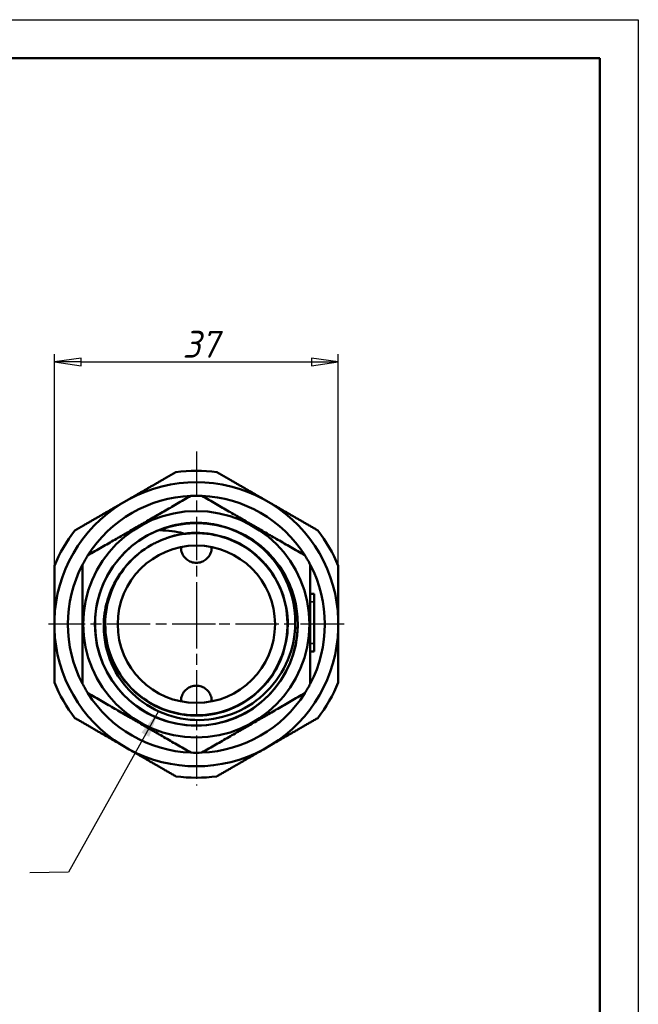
# Model space of a CAD drawing. Header units: millimetres. Extents: x -127 to 534, y -69 to 356.
# Tile 18 of 19: x 129 to 210, y 169 to 297. Entities that reach past the tile are written whole.
import ezdxf

# ---------------------------------------------------------------- set-up
doc = ezdxf.new("R2010")
doc.units = ezdxf.units.MM
doc.linetypes.add('CHAIN', pattern=[0.7087, 0.4724, -0.0591, 0.1181, -0.0591])
for name, color, linetype, lineweight in [('Видимые тонкие (ГОСТ)', 7, 'Continuous', 35), ('Видимый контур (ГОСТ)', 7, 'Continuous', 50), ('Кромка (ГОСТ)', 7, 'Continuous', 50), ('Маркер центра (ГОСТ)', 7, 'Continuous', 25), ('Обозначение (ГОСТ)', 7, 'Continuous', 25), ('Размер (ГОСТ)', 7, 'Continuous', 25)]:
    doc.layers.add(name, color=color, linetype=linetype, lineweight=lineweight)
doc.styles.add('Обычный текст (ГОСТ)', font='GOST Common Italic.ttf')
doc.dimstyles.new('Диаметр (ГОСТ)$7', dxfattribs={"dimtxt": 3.5, "dimasz": 3.5, "dimexe": 1, "dimexo": 0, "dimgap": 0.5, "dimtad": 1, "dimrnd": 1e-08, "dimtxsty": 'Обычный текст (ГОСТ)', "dimblk": 'Filled-1', "dimcen": 0.09, "dimdle": 15, "dimclrd": 256, "dimclre": 256, "dimclrt": 256, "dimazin": 2, "dimtfac": 0.714286, "dimtdec": 3, "dimtmove": 0, "dimatfit": 3, "dimfxl": 1, "dimtolj": 1, "dimlwd": -1, "dimlwe": 25, "dimarcsym": 0})
doc.dimstyles.new('Обычный (ГОСТ)', dxfattribs={"dimtxt": 3.5, "dimasz": 3.5, "dimexe": 1, "dimexo": 0, "dimgap": 0.5, "dimtad": 1, "dimrnd": 1e-08, "dimtxsty": 'Обычный текст (ГОСТ)', "dimblk": 'Filled-1', "dimcen": 0.09, "dimdle": 15, "dimclrd": 256, "dimclre": 256, "dimclrt": 256, "dimazin": 2, "dimtfac": 0.714286, "dimtdec": 3, "dimtmove": 0, "dimatfit": 3, "dimfxl": 1, "dimtolj": 1, "dimlwd": 25, "dimlwe": 25, "dimarcsym": 0})

# ---------------------------------------------------------------- blocks, each defined once
blk = doc.blocks.new('Рамки ГОСТ_ граница 297x210')
at = {"layer": 'Кромка (ГОСТ)', "lineweight": 25}
for p, q in [((0, 297), (210, 297)), ((210, 297), (210, 0))]:
    blk.add_line(p, q, dxfattribs=at)
at = {"layer": 'Кромка (ГОСТ)'}
for p, q in [((205, 292), (20, 292)), ((205, 5), (205, 292))]:
    blk.add_line(p, q, dxfattribs=at)
blk = doc.blocks.new('Filled-1')
at = {"color": 0}
for p, q in [((0, 0), (-1, 0.143)), ((-1, 0.143), (-1, -0.143)), ((-1, 0), (0, 0)), ((-1, -0.143), (0, 0))]:
    blk.add_line(p, q, dxfattribs=at)
at = {"color": 0, "flags": 128}
blk.add_lwpolyline([(-1, -0.143), (0, 0), (-1, 0.143), (-1, -0.143)], dxfattribs=at)
at = {"color": 0}
blk.add_solid([(-1, -0.143), (0, 0), (-1, 0.143), (-1, -0.143)], dxfattribs=at)
blk = doc.blocks.new('*D12')
at = {"layer": 'Defpoints', "color": 0, "linetype": 'Continuous', "transparency": 16777216}
for p in [(170.91, 252.4), (133.91, 225.82), (170.91, 225.82)]:
    blk.add_point(p, dxfattribs=at)
at = {"layer": 'Размер (ГОСТ)', "linetype": 'Continuous', "lineweight": 25, "transparency": 16777216}
for p, q in [((133.91, 225.82), (133.91, 253.4)), ((170.91, 225.82), (170.91, 253.4)), ((137.41, 252.4), (167.41, 252.4))]:
    blk.add_line(p, q, dxfattribs=at)
at = {"layer": 'Размер (ГОСТ)', "linetype": 'Continuous', "lineweight": 25, "transparency": 16777216, "xscale": 3.5, "yscale": 3.5, "zscale": 3.5, "rotation": 180}
blk.add_blockref('Filled-1', (133.91, 252.4), dxfattribs=at)
at = {"layer": 'Размер (ГОСТ)', "linetype": 'Continuous', "lineweight": 25, "transparency": 16777216, "xscale": 3.5, "yscale": 3.5, "zscale": 3.5}
blk.add_blockref('Filled-1', (170.91, 252.4), dxfattribs=at)
at = {"layer": 'Размер (ГОСТ)', "linetype": 'Continuous', "lineweight": 25, "transparency": 16777216, "insert": (150.59, 256.45), "char_height": 3.5, "attachment_point": 1, "style": 'Обычный текст (ГОСТ)'}
blk.add_mtext('\\A1;37', dxfattribs=at)

msp = doc.modelspace()

# ---------------------------------------------------------------- linework, layer by layer
at = {"layer": 'Видимые тонкие (ГОСТ)'}
for p, q in [((167.258, 221.118), (167.758, 221.118)), ((167.258, 215.702), (167.758, 215.702))]:
    msp.add_line(p, q, dxfattribs=at)
for points, knots in [([(147.663, 230.459), (150.524, 231.568), (153.777, 231.63), (156.679, 230.632), (158.107, 230.141), (159.443, 229.395), (160.621, 228.45)], [2.771766, 2.771766, 2.771766, 2.771766, 3.4729046, 3.4729046, 3.4729046, 3.8179249, 3.8179249, 3.8179249, 3.8179249]), ([(150.72, 230.065), (153.58, 230.473), (156.582, 229.8), (158.994, 228.21), (161.405, 226.62), (163.207, 224.129), (163.96, 221.34), (164.714, 218.553), (164.413, 215.495), (163.132, 212.908), (161.851, 210.322), (159.602, 208.23), (156.93, 207.139), (154.259, 206.049), (151.19, 205.97), (148.466, 206.92), (145.744, 207.87), (143.391, 209.841), (141.977, 212.354), (140.565, 214.867), (140.104, 217.9), (140.706, 220.719), (140.845, 221.367), (141.039, 222.003), (141.285, 222.619)], [2.9999926, 2.9999926, 2.9999926, 2.9999926, 3.7243566, 3.7243566, 3.7243566, 4.4484244, 4.4484244, 4.4484244, 5.1722008, 5.1722008, 5.1722008, 5.8956911, 5.8956911, 5.8956911, 6.6189003, 6.6189003, 6.6189003, 7.3418333, 7.3418333, 7.3418333, 8.0644952, 8.0644952, 8.0644952, 8.2307419, 8.2307419, 8.2307419, 8.2307419])]:
    msp.add_open_spline(points, degree=3, knots=knots, dxfattribs=at)
at = {"layer": 'Видимый контур (ГОСТ)'}
for p, q in [((142.659, 233.951), (143.658, 234.528)), ((161.159, 234.528), (162.158, 233.951)), ((167.258, 222.16), (167.758, 222.16)), ((167.758, 222.16), (167.758, 221.118)), ((167.758, 221.118), (167.758, 215.702)), ((133.908, 217.641), (133.908, 218.795)), ((170.908, 218.795), (170.908, 217.641)), ((167.758, 215.702), (167.758, 214.66)), ((167.258, 214.66), (167.758, 214.66)), ((143.658, 201.908), (142.659, 202.485)), ((162.158, 202.485), (161.159, 201.908))]:
    msp.add_line(p, q, dxfattribs=at)
for radius in [14.75, 13.22, 13.22, 10.25]:
    msp.add_circle((152.408, 218.218), radius, dxfattribs=at)
for radius, start, end in [(20, 82.33165, 97.66835), (18.509, 61.78637, 118.21363), (16.75, 92.445, 147.555), (16.75, 87.555, 92.445), (16.75, 32.445, 87.555), (18.509, 121.78637, 178.21363), (18.509, 1.78637, 58.21363), (13.206, 103.39757, 76.92162), (20, 142.33165, 157.66835), (20, 22.33165, 37.66835), (11.875, 116.09957, 119.46553), (16.75, 147.555, 152.445), (16.75, 27.555, 32.445), (16.75, 152.445, 207.555), (16.75, 332.445, 27.555), (18.509, 181.78637, 238.21363), (18.509, 301.78637, 358.21363), (20, 202.33165, 217.66835), (16.75, 207.555, 212.445), (16.75, 327.555, 332.445), (20, 322.33165, 337.66835), (16.75, 212.445, 267.555), (16.75, 272.445, 327.555), (18.509, 241.78637, 298.21363), (16.75, 267.555, 272.445), (20, 262.33165, 277.66835)]:
    msp.add_arc((152.408, 218.218), radius, start, end, dxfattribs=at)
for points, weights in [([(143.658, 234.528), (146.581, 236.216), (149.74, 238.039)], [1, 1.03020021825, 1.02601976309]), ([(155.077, 238.039), (158.236, 236.216), (161.159, 234.528)], [1.02601976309, 1.03020021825, 1]), ([(138.273, 227.205), (144.983, 231.079), (151.694, 234.953)], [1.05469334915, 1.18963727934, 1.05469334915]), ([(153.123, 234.953), (159.833, 231.079), (166.544, 227.205)], [1.05469334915, 1.18963727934, 1.05469334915]), ([(136.577, 230.44), (139.736, 232.264), (142.659, 233.951)], [1.02601976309, 1.03020021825, 1]), ([(162.158, 233.951), (165.081, 232.264), (168.24, 230.44)], [1, 1.03020021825, 1.02601976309]), ([(137.558, 210.47), (137.558, 218.218), (137.558, 225.967)], [1.05469334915, 1.18963727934, 1.05469334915]), ([(167.258, 225.967), (167.258, 218.218), (167.258, 210.47)], [1.05469334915, 1.18963727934, 1.05469334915]), ([(133.908, 218.795), (133.908, 222.171), (133.908, 225.818)], [1, 1.03020021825, 1.02601976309]), ([(170.908, 225.818), (170.908, 222.171), (170.908, 218.795)], [1.02601976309, 1.03020021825, 1]), ([(133.908, 210.619), (133.908, 214.266), (133.908, 217.641)], [1.02601976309, 1.03020021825, 1]), ([(170.908, 217.641), (170.908, 214.266), (170.908, 210.619)], [1, 1.03020021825, 1.02601976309]), ([(151.694, 201.484), (144.983, 205.358), (138.273, 209.232)], [1.05469334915, 1.18963727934, 1.05469334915]), ([(166.544, 209.232), (159.833, 205.358), (153.123, 201.484)], [1.05469334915, 1.18963727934, 1.05469334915]), ([(142.659, 202.485), (139.736, 204.173), (136.577, 205.997)], [1, 1.03020021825, 1.02601976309]), ([(168.24, 205.997), (165.081, 204.173), (162.158, 202.485)], [1.02601976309, 1.03020021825, 1]), ([(149.74, 198.397), (146.581, 200.221), (143.658, 201.908)], [1.02601976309, 1.03020021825, 1]), ([(161.159, 201.908), (158.236, 200.221), (155.077, 198.397)], [1, 1.03020021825, 1.02601976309])]:
    msp.add_rational_spline(points, weights, degree=2, dxfattribs=at)
for points, knots in [([(149.348, 231.065), (148.693, 230.9), (148.226, 230.724), (147.848, 230.571), (147.74, 230.52), (147.678, 230.485), (147.667, 230.478), (147.658, 230.47), (147.656, 230.468), (147.654, 230.466), (147.653, 230.465), (147.653, 230.464), (147.653, 230.463), (147.653, 230.462), (147.653, 230.462), (147.653, 230.461), (147.654, 230.461), (147.654, 230.46), (147.655, 230.46), (147.658, 230.459), (147.66, 230.459), (147.663, 230.459)], [-0.057445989, -0.057445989, -0.057445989, -0.057445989, -0.026432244, -0.026432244, -0.006958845, -0.006958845, -0.003337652, -0.003337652, -0.002328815, -0.002328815, -0.001917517, -0.001917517, -0.001684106, -0.001684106, -0.00149077, -0.00149077, -0.001271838, -0.001271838, -0.000928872, -0.000928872, 0, 0, 0, 0]), ([(160.626, 228.457), (159.547, 229.358), (158.323, 230.076), (156.482, 230.783), (155.944, 230.951), (155.397, 231.082)], [-0.89717026, -0.89717026, -0.89717026, -0.89717026, -0.47514282, -0.47514282, -0.30600316, -0.30600316, -0.30600316, -0.30600316]), ([(146.57, 228.552), (145.824, 228.133), (145.124, 227.635), (144.487, 227.065), (142.273, 225.082), (140.847, 222.241), (140.581, 219.28), (140.325, 216.424), (141.147, 213.485), (142.846, 211.177), (144.541, 208.875), (147.094, 207.221), (149.888, 206.614), (152.675, 206.009), (155.676, 206.451), (158.17, 207.835), (160.659, 209.216), (162.62, 211.522), (163.583, 214.201), (164.551, 216.893), (164.501, 219.937), (163.447, 222.597), (162.397, 225.244), (160.36, 227.486), (157.826, 228.785), (155.289, 230.086), (152.275, 230.43), (149.51, 229.734), (148.708, 229.532), (147.927, 229.246), (147.184, 228.882)], [-8.9105074, -8.9105074, -8.9105074, -8.9105074, -8.6945368, -8.6945368, -8.6945368, -7.9434784, -7.9434784, -7.9434784, -7.2192618, -7.2192618, -7.2192618, -6.4970703, -6.4970703, -6.4970703, -5.7765902, -5.7765902, -5.7765902, -5.0575158, -5.0575158, -5.0575158, -4.3347699, -4.3347699, -4.3347699, -3.6153224, -3.6153224, -3.6153224, -2.8950427, -2.8950427, -2.8950427, -2.6860693, -2.6860693, -2.6860693, -2.6860693]), ([(150.72, 230.065), (150.721, 230.065), (150.723, 230.064), (150.725, 230.063), (150.726, 230.062), (150.727, 230.061), (150.728, 230.061), (150.728, 230.06), (150.728, 230.06), (150.728, 230.059), (150.728, 230.059), (150.728, 230.057), (150.727, 230.057), (150.726, 230.055), (150.725, 230.054), (150.718, 230.05), (150.71, 230.046), (150.668, 230.032), (150.612, 230.018), (150.384, 229.965), (150.139, 229.913), (149.178, 229.676), (148.241, 229.401), (147.184, 228.882)], [-0.6353708, -0.6353708, -0.6353708, -0.6353708, -0.6290234, -0.6290234, -0.62438428, -0.62438428, -0.62187812, -0.62187812, -0.61991358, -0.61991358, -0.61777048, -0.61777048, -0.61454394, -0.61454394, -0.60794601, -0.60794601, -0.58546194, -0.58546194, -0.51468627, -0.51468627, -0.3531042, -0.3531042, 0, 0, 0, 0]), ([(147.663, 230.459), (148.189, 230.459), (148.714, 230.425), (149.736, 230.292), (150.232, 230.195), (150.72, 230.065)], [-0.31628298, -0.31628298, -0.31628298, -0.31628298, -0.15514639, -0.15514639, 0, 0, 0, 0]), ([(141.281, 222.621), (140.877, 221.661), (140.6, 220.652), (140.311, 218.582), (140.302, 217.53), (140.621, 214.919), (141.119, 213.402), (142.673, 210.629), (143.719, 209.404), (146.23, 207.413), (147.675, 206.67), (150.78, 205.774), (152.412, 205.634), (155.651, 205.987), (157.227, 206.481), (160.113, 208.051), (161.393, 209.115), (163.484, 211.683), (164.271, 213.165), (165.238, 216.361), (165.405, 218.044), (165.084, 221.394), (164.595, 223.028), (163.013, 226.028), (161.932, 227.364), (160.626, 228.457)], [-5.560243, -5.560243, -5.560243, -5.560243, -5.247096, -5.247096, -4.9321813, -4.9321813, -4.4566146, -4.4566146, -3.9771235, -3.9771235, -3.4937088, -3.4937088, -3.0063711, -3.0063711, -2.5151112, -2.5151112, -2.0199296, -2.0199296, -1.520827, -1.520827, -1.0178041, -1.0178041, -0.5108616, -0.5108616, 0, 0, 0, 0]), ([(146.567, 228.557), (145.376, 227.886), (144.308, 227.023), (142.516, 224.996), (141.802, 223.857), (141.281, 222.621)], [-0.81288602, -0.81288602, -0.81288602, -0.81288602, -0.40235835, -0.40235835, 0, 0, 0, 0]), ([(150.409, 228.271), (150.405, 228.117), (150.419, 227.963), (150.493, 227.604), (150.577, 227.381), (150.822, 226.978), (150.982, 226.799), (151.321, 226.526), (151.523, 226.41), (151.959, 226.256), (152.191, 226.218), (152.408, 226.218)], [-0.57832683, -0.57832683, -0.57832683, -0.57832683, -0.53233151, -0.53233151, -0.46437519, -0.46437519, -0.39641887, -0.39641887, -0.33129231, -0.33129231, -0.26616576, -0.26616576, -0.26616576, -0.26616576]), ([(152.408, 226.218), (152.626, 226.218), (152.858, 226.256), (153.293, 226.41), (153.496, 226.526), (153.835, 226.799), (153.995, 226.978), (154.24, 227.381), (154.324, 227.604), (154.368, 227.818), (154.398, 227.963), (154.412, 228.117), (154.408, 228.271)], [-0.26616576, -0.26616576, -0.26616576, -0.26616576, -0.2010392, -0.2010392, -0.13591264, -0.13591264, -0.06795632, -0.06795632, 0, 0, 0, 0.04599532, 0.04599532, 0.04599532, 0.04599532]), ([(152.408, 210.218), (152.191, 210.218), (151.959, 210.181), (151.523, 210.027), (151.321, 209.91), (150.982, 209.637), (150.822, 209.458), (150.577, 209.056), (150.493, 208.833), (150.449, 208.618), (150.419, 208.473), (150.405, 208.32), (150.409, 208.165)], [-0.26616576, -0.26616576, -0.26616576, -0.26616576, -0.2010392, -0.2010392, -0.13591264, -0.13591264, -0.06795632, -0.06795632, 0, 0, 0, 0.04599532, 0.04599532, 0.04599532, 0.04599532]), ([(154.408, 208.165), (154.412, 208.32), (154.398, 208.473), (154.324, 208.833), (154.24, 209.056), (153.995, 209.458), (153.835, 209.637), (153.496, 209.91), (153.293, 210.027), (152.858, 210.181), (152.626, 210.218), (152.408, 210.218)], [-0.57832683, -0.57832683, -0.57832683, -0.57832683, -0.53233151, -0.53233151, -0.46437519, -0.46437519, -0.39641887, -0.39641887, -0.33129231, -0.33129231, -0.26616576, -0.26616576, -0.26616576, -0.26616576])]:
    msp.add_open_spline(points, degree=3, knots=knots, dxfattribs=at)
for points in [[(149.348, 231.065), (150.336, 231.31), (151.352, 231.435), (152.372, 231.438)], [(152.372, 231.438), (153.391, 231.441), (154.408, 231.321), (155.397, 231.082)]]:
    msp.add_open_spline(points, degree=3, dxfattribs=at)
at = {"layer": 'Маркер центра (ГОСТ)', "linetype": 'CHAIN', "ltscale": 11.993792}
for p, q in [((152.408, 240.718), (152.408, 215.718)), ((152.408, 220.718), (152.408, 197.209)), ((154.908, 218.218), (133.158, 218.218)), ((171.658, 218.218), (149.908, 218.218))]:
    msp.add_line(p, q, dxfattribs=at)
at = {"layer": 'Маркер центра (ГОСТ)', "linetype": 'CHAIN', "ltscale": 2.777527}
for p, q in [((152.408, 220.718), (152.408, 215.718)), ((152.408, 220.718), (152.408, 215.718)), ((152.408, 220.718), (152.408, 215.718)), ((152.408, 220.718), (152.408, 215.718)), ((154.908, 218.218), (149.908, 218.218)), ((154.908, 218.218), (149.908, 218.218)), ((154.908, 218.218), (149.908, 218.218)), ((154.908, 218.218), (149.908, 218.218))]:
    msp.add_line(p, q, dxfattribs=at)

# ---------------------------------------------------------------- block references
msp.add_blockref('Рамки ГОСТ_ граница 297x210', (0, 0))

# ---------------------------------------------------------------- dimensions: what is measured, and where the dimension line sits
at = {"layer": 'Размер (ГОСТ)', "linetype": 'Continuous', "lineweight": 25}
dim = msp.add_linear_dim(base=(170.908, 252.402), p1=(133.908, 225.818), p2=(170.908, 225.818), dimstyle='Обычный (ГОСТ)', override={"dimgap": 0.5, "dimdec": 2, "dimtol": 0, "dimlim": 0, "dimtp": 0, "dimtm": 0, "dimtdec": 3, "dimtofl": 0, "dimatfit": 1}, dxfattribs=at)
dim.commit()
dim.dimension.update_dxf_attribs({"geometry": '*D12', "text_midpoint": (153.181, 252.402), "dimtype": 160})

# ---------------------------------------------------------------- leaders
at = {"layer": 'Обозначение (ГОСТ)'}
msp.add_leader([(147.465, 206.878), (135.756, 185.924), (130.708, 185.818)], dimstyle='Диаметр (ГОСТ)$7', override={"dimtad": 0}, dxfattribs=at)

doc.saveas('drawing.dxf')
